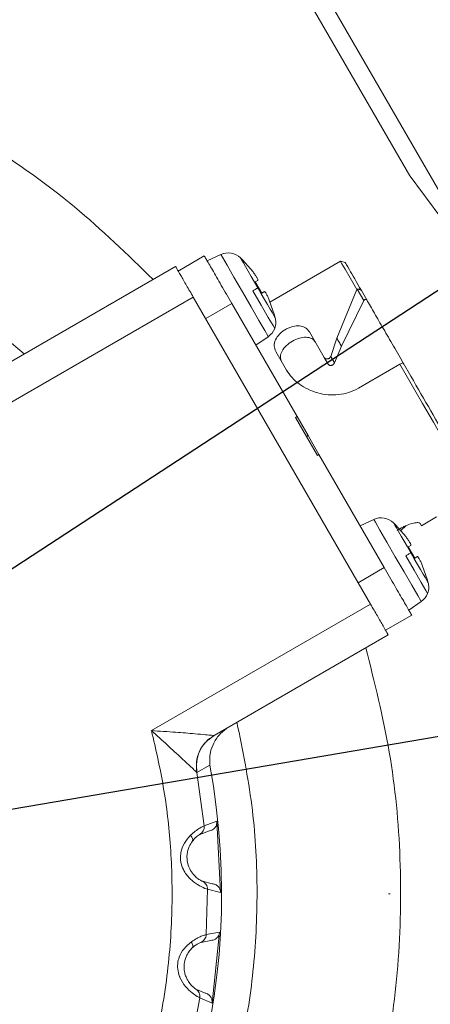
# Model space of a CAD drawing. Header units: millimetres. Extents: x 51337 to 61814, y -21781 to -12277.
# Tile 28 of 256: x 55101 to 55125, y -18311 to -18255. Entities that reach past the tile are written whole.
import ezdxf

# ---------------------------------------------------------------- set-up
doc = ezdxf.new("R2010")
doc.units = ezdxf.units.MM
doc.header["$LTSCALE"] = 0.3175
doc.linetypes.add('ACAD_ISO10W100', pattern=[18, 12, -3, 0, -3])
for name, color, linetype, lineweight in [('1轮廓实线层', 7, 'Continuous', 18), ('7标注层', 4, 'Continuous', 13), ('sub', 1, 'Continuous', 18), ('中心线', 4, 'ACAD_ISO10W100', 20), ('粗实线', 7, 'Continuous', 18)]:
    doc.layers.add(name, color=color, linetype=linetype, lineweight=lineweight)
doc.styles.add('标准汉字', font='gbenor.shx', dxfattribs={"bigfont": 'gbcbig.shx'})
doc.dimstyles.new('M1：15', dxfattribs={"dimscale": 15, "dimtxt": 3.5, "dimasz": 2.5, "dimexe": 2, "dimexo": 0, "dimgap": 0.5, "dimtad": 1, "dimdec": 4, "dimdsep": 46, "dimtxsty": '标准汉字', "dimcen": 5, "dimdle": 5, "dimclrd": 1, "dimclre": 1, "dimclrt": 256, "dimadec": 4, "dimazin": 2, "dimtfac": 1, "dimtdec": 4, "dimtmove": 0, "dimatfit": 3, "dimfxl": 1, "dimtolj": 1, "dimarcsym": 0})
doc.dimstyles.new('M1：18.5', dxfattribs={"dimscale": 18.5, "dimtxt": 3.5, "dimasz": 2.5, "dimexe": 2, "dimexo": 0, "dimgap": 1.5, "dimtad": 1, "dimdec": 4, "dimdsep": 46, "dimtxsty": '标准汉字', "dimcen": 5, "dimdle": 5, "dimclrd": 1, "dimclre": 1, "dimclrt": 256, "dimadec": 4, "dimazin": 2, "dimtfac": 1, "dimtdec": 4, "dimtmove": 2, "dimatfit": 3, "dimfxl": 1, "dimfrac": 2, "dimtolj": 1, "dimarcsym": 0})

# ---------------------------------------------------------------- blocks, each defined once
blk = doc.blocks.new('*D33')
at = {"layer": '7标注层', "color": 1, "lineweight": -2, "ltscale": 30, "transparency": 16777216}
blk.add_line((54654.412, -18230.557), (54753.28, -18247.99), dxfattribs=at)
blk.add_arc((55072.944, -18304.355), 354.596, 6.06209, 163.93791, dxfattribs=at)
at = {"layer": '7标注层', "color": 1, "lineweight": 20, "ltscale": 30, "transparency": 16777216}
for points in [[(54738.28, -18207.655), (54726.102, -18204.837), (54723.735, -18242.78)], [(55431.799, -18266.577), (55419.317, -18267.238), (55427.541, -18304.355)]]:
    blk.add_solid(points, dxfattribs=at)
at = {"layer": 'Defpoints', "color": 0, "lineweight": 20, "ltscale": 30, "transparency": 16777216}
for p in [(53093.157, -17955.265), (54932.496, -17978.759), (54654.412, -18230.557), (54794.669, -18304.355), (56512.467, -18304.355)]:
    blk.add_point(p, dxfattribs=at)
at = {"layer": '7标注层', "ltscale": 30, "transparency": 16777216, "insert": (55140.13, -17921.865), "char_height": 52.5, "attachment_point": 5, "rotation": 350.0374, "style": '标准汉字'}
blk.add_mtext('\\A1;165%%D', dxfattribs=at)
blk = doc.blocks.new('*D34')
at = {"layer": '7标注层', "color": 1, "lineweight": -2, "ltscale": 30, "transparency": 16777216}
blk.add_line((54654.412, -18378.154), (54761.153, -18359.332), dxfattribs=at)
blk.add_arc((55072.944, -18304.355), 346.601, 196.20206, 353.79794, dxfattribs=at)
at = {"layer": '7标注层', "color": 1, "lineweight": 20, "ltscale": 30, "transparency": 16777216}
for points in [[(55411.276, -18341.462), (55423.758, -18342.139), (55419.545, -18304.355)], [(54734.022, -18402.483), (54746.197, -18399.649), (54731.609, -18364.542)]]:
    blk.add_solid(points, dxfattribs=at)
at = {"layer": 'Defpoints', "color": 0, "lineweight": 20, "ltscale": 30, "transparency": 16777216}
for p in [(54794.669, -18304.355), (56512.467, -18304.355), (54654.412, -18378.154), (54935.663, -18622.61), (53093.157, -18653.445)]:
    blk.add_point(p, dxfattribs=at)
at = {"layer": '7标注层', "ltscale": 30, "transparency": 16777216, "insert": (55100.211, -18616.016), "char_height": 52.5, "attachment_point": 5, "rotation": 5, "style": '标准汉字'}
blk.add_mtext('\\A1;165%%D', dxfattribs=at)
blk = doc.blocks.new('*D35')
at = {"layer": '7标注层', "color": 1, "lineweight": -2, "ltscale": 30, "transparency": 16777216}
for p, q in [((56900.696, -17993.686), (57009.252, -17975.235)), ((56623.967, -18040.723), (55072.944, -18304.355))]:
    blk.add_line(p, q, dxfattribs=at)
at = {"layer": '7标注层', "color": 1, "lineweight": 18, "transparency": 16777216}
blk.add_solid([(57010.544, -17982.834), (57007.96, -17967.636), (57054.848, -17967.485)], dxfattribs=at)
at = {"layer": 'Defpoints', "color": 0, "lineweight": 18, "transparency": 16777216}
for p in [(57054.848, -17967.485), (55072.944, -18304.355)]:
    blk.add_point(p, dxfattribs=at)
at = {"layer": '7标注层', "transparency": 16777216, "insert": (56762.332, -18017.205), "char_height": 64.75, "attachment_point": 5, "rotation": 9.6466, "style": '标准汉字'}
blk.add_mtext('\\A1;R2010.3', dxfattribs=at)
blk = doc.blocks.new('*D36')
at = {"layer": '7标注层', "color": 1, "lineweight": -2, "ltscale": 30, "transparency": 16777216}
for p, q in [((55667.891, -17915.524), (55466.363, -18047.234)), ((55466.363, -18047.234), (55428.695, -18071.852)), ((55072.944, -18304.355), (55428.695, -18071.852)), ((55072.944, -18304.355), (54997.607, -18353.592))]:
    blk.add_line(p, q, dxfattribs=at)
at = {"layer": '7标注层', "color": 1, "lineweight": 18, "transparency": 16777216}
blk.add_solid([(55395.129, -18102.749), (55386.923, -18090.193), (55428.695, -18071.852)], dxfattribs=at)
at = {"layer": 'Defpoints', "color": 0, "lineweight": 18, "transparency": 16777216}
for p in [(55428.695, -18071.852), (55072.944, -18304.355)]:
    blk.add_point(p, dxfattribs=at)
at = {"layer": '7标注层', "transparency": 16777216, "insert": (55553.957, -17920.101), "char_height": 63, "attachment_point": 5, "rotation": 33.1669, "style": '标准汉字'}
blk.add_mtext('\\A1;R425', dxfattribs=at)

msp = doc.modelspace()

# ---------------------------------------------------------------- linework, layer by layer
at = {"layer": '1轮廓实线层', "ltscale": 30}
for points in [[(55115.47465, -18272.92528), (55115.45187, -18272.88582), (55115.27425, -18272.57817), (55114.943, -18272.00443), (55114.50286, -18271.24207), (55114.01326, -18270.39408), (55113.54034, -18269.57496), (55113.14796, -18268.89533), (55112.88912, -18268.44702), (55112.79877, -18268.29052)], [(55113.91282, -18268.47437), (55113.93164, -18268.50699), (55113.9874, -18268.60357), (55114.07794, -18268.76039), (55114.1998, -18268.97145), (55114.34828, -18269.22861), (55114.51767, -18269.52202), (55114.70148, -18269.84038), (55114.89263, -18270.17147)], [(55120.46441, -18270.26231), (55120.08929, -18269.61256), (55119.80685, -18269.12336), (55119.62515, -18268.80865), (55119.54935, -18268.67736), (55119.54714, -18268.67353)], [(55114.89263, -18270.17147), (55114.87213, -18270.1833), (55114.84707, -18270.19777), (55114.8176, -18270.21479), (55114.78387, -18270.23426), (55114.74609, -18270.25608), (55114.70445, -18270.28011), (55114.6592, -18270.30623), (55114.61059, -18270.33431)], [(55114.61059, -18270.33431), (55115.0799, -18271.14717), (55115.47776, -18271.83629), (55115.74361, -18272.29675), (55115.83696, -18272.45842)], [(55114.89263, -18270.17147), (55115.08378, -18270.50256), (55115.26759, -18270.82092), (55115.43698, -18271.11432), (55115.58546, -18271.37149), (55115.70731, -18271.58255), (55115.79786, -18271.73937), (55115.85362, -18271.83594), (55115.87244, -18271.86856)], [(55126.93266, -18281.46562), (55126.67011, -18281.01089), (55126.31302, -18280.39238), (55125.87154, -18279.62772), (55125.35823, -18278.73864), (55124.7877, -18277.75047), (55124.17619, -18276.69129), (55123.54108, -18275.59126), (55122.90047, -18274.48166)], [(55124.10465, -18287.87287), (55124.08187, -18287.83341), (55123.90425, -18287.52578), (55123.573, -18286.95202), (55123.13286, -18286.18968), (55122.64326, -18285.34167), (55122.17034, -18284.52255), (55121.77796, -18283.84294), (55121.51912, -18283.39461), (55121.42877, -18283.23812)], [(55122.54282, -18283.42198), (55122.56164, -18283.45459), (55122.6174, -18283.55116), (55122.70794, -18283.708), (55122.8298, -18283.91904), (55122.97828, -18284.17622), (55123.14767, -18284.46962), (55123.33148, -18284.78799), (55123.52263, -18285.11906)], [(55123.52263, -18285.11906), (55123.50213, -18285.13091), (55123.47707, -18285.14538), (55123.4476, -18285.16238), (55123.41387, -18285.18185), (55123.37609, -18285.20367), (55123.33445, -18285.22771), (55123.2892, -18285.25384), (55123.24059, -18285.2819)], [(55123.24059, -18285.2819), (55123.7099, -18286.09477), (55124.10776, -18286.78389), (55124.37361, -18287.24434), (55124.46695, -18287.40603)], [(55123.52263, -18285.11906), (55123.71378, -18285.45015), (55123.89759, -18285.76851), (55124.06698, -18286.06192), (55124.21546, -18286.3191), (55124.33731, -18286.53014), (55124.42786, -18286.68698), (55124.48361, -18286.78355), (55124.50244, -18286.81615)]]:
    msp.add_lwpolyline(points, dxfattribs=at)
for centre, radius, start, end in [((55072.94446, -18304.35532), 86, 45.6077801, 265.8130161), ((55113.22139, -18269.19683), 1, 46.276225, 115), ((55114.90107, -18272.10612), 1, 305, 339.371486), ((55121.85139, -18284.14443), 1, 46.276225, 115), ((55123.53107, -18287.05372), 1, 305, 339.371486), ((55072.94446, -18304.35532), 39.90067, 316.048545, 10.479421)]:
    msp.add_arc(centre, radius, start, end, dxfattribs=at)
at = {"layer": 'sub', "color": 4, "ltscale": 30}
msp.add_arc((55072.94446, -18304.35532), 424.98931, 190, 170, dxfattribs=at)
at = {"layer": '中心线', "ltscale": 30}
msp.add_line((56466.08528, -18304.35532), (54721.45637, -18304.35532), dxfattribs=at)
at = {"layer": '粗实线', "ltscale": 30}
for p, q in [((55109.37008, -18239.44635), (55123.45677, -18263.84522)), ((55148.23611, -18304.76429), (55110.23611, -18238.94636)), ((55112.79877, -18268.29052), (55112.02571, -18268.65101)), ((55110.39573, -18269.22283), (55111.86797, -18268.37282)), ((55113.91282, -18268.47437), (55114.03117, -18268.59037)), ((55114.03117, -18268.59037), (55114.02256, -18268.59534)), ((55114.02256, -18268.59534), (55114.61609, -18269.27266)), ((55119.54714, -18268.67353), (55115.56994, -18270.96977)), ((55119.82858, -18268.74894), (55119.54714, -18268.67353)), ((55100.42036, -18274.63569), (55110.24573, -18268.96301)), ((55114.89109, -18269.74896), (55114.73923, -18269.83664)), ((55114.73923, -18269.83664), (55115.10589, -18270.47173)), ((55115.10589, -18270.47173), (55115.25776, -18270.38405)), ((55119.34055, -18273.01346), (55120.46441, -18270.26231)), ((55120.46441, -18270.26231), (55120.49083, -18270.24948)), ((55120.86032, -18270.88945), (55120.49083, -18270.24948)), ((55121.02937, -18270.84084), (55120.72744, -18270.31787)), ((55098.89053, -18277.82834), (55111.24573, -18270.69506)), ((55111.24573, -18270.69506), (55121.24573, -18288.01558)), ((55111.94573, -18271.9075), (55113.41797, -18271.05751)), ((55117.09922, -18277.43362), (55113.41797, -18271.05751)), ((55115.53276, -18270.86036), (55115.82256, -18271.71304)), ((55119.60006, -18273.46302), (55120.86032, -18270.88945)), ((55115.82256, -18271.71304), (55115.83117, -18271.70806)), ((55115.83117, -18271.70806), (55115.87244, -18271.86856)), ((55117.8039, -18272.65417), (55118.63667, -18274.09655)), ((55114.77797, -18273.4131), (55115.47465, -18272.92528)), ((55118.99625, -18274.03652), (55119.34055, -18273.01346)), ((55116.51079, -18274.81443), (55115.89865, -18273.75415)), ((55119.20881, -18274.40469), (55119.60006, -18273.46302)), ((55118.63667, -18274.09655), (55118.85764, -18274.47929)), ((55118.99625, -18274.03653), (55119.20881, -18274.40469)), ((55123.08543, -18274.40203), (55122.90047, -18274.48166)), ((55123.52034, -18275.15533), (55123.08543, -18274.40203)), ((55122.90047, -18274.48166), (55120.5622, -18275.83166)), ((55117.09922, -18277.43362), (55117.01262, -18277.48362)), ((55118.25012, -18279.62703), (55117.01262, -18277.48362)), ((55117.09922, -18277.43362), (55117.71797, -18278.50533)), ((55117.63137, -18278.55532), (55117.71797, -18278.50533)), ((55117.71797, -18278.50533), (55118.33672, -18279.57702)), ((55118.25012, -18279.62703), (55118.33672, -18279.57702)), ((55122.01797, -18285.95314), (55118.33672, -18279.57702)), ((55121.42877, -18283.23812), (55120.65797, -18283.59755)), ((55124.11605, -18283.58712), (55124.96731, -18283.09563)), ((55122.54282, -18283.42198), (55122.66117, -18283.53797)), ((55122.66117, -18283.53797), (55122.65256, -18283.54294)), ((55122.65256, -18283.54294), (55123.24609, -18284.22025)), ((55123.25901, -18283.57994), (55122.94226, -18283.87353)), ((55124.0413, -18283.45764), (55124.11605, -18283.58712)), ((55123.52109, -18284.69657), (55123.36923, -18284.78425)), ((55123.36923, -18284.78425), (55123.7359, -18285.41933)), ((55123.7359, -18285.41933), (55123.88776, -18285.33166)), ((55120.54573, -18286.80315), (55122.01797, -18285.95314)), ((55124.16275, -18285.80797), (55124.45256, -18286.66063)), ((55124.45256, -18286.66063), (55124.46117, -18286.65565)), ((55124.46117, -18286.65565), (55124.50244, -18286.81615)), ((55121.24573, -18288.01558), (55108.89053, -18295.14885)), ((55123.40592, -18288.36212), (55124.10465, -18287.87287)), ((55122.09573, -18289.48781), (55123.56797, -18288.63782)), ((55122.24573, -18289.74763), (55112.42036, -18295.42031)), ((55112.19623, -18295.59902), (55112.42036, -18295.42031)), ((55112.4106, -18295.42278), (55112.42036, -18295.42031)), ((55112.1796, -18297.09809), (55111.45399, -18297.50228)), ((55111.45399, -18297.50228), (55111.44288, -18297.50246)), ((55111.44288, -18297.50246), (55111.85982, -18300.52324)), ((55111.85982, -18300.52324), (55112.57632, -18300.26116)), ((55112.57632, -18300.26116), (55112.78717, -18304.28438)), ((55111.61975, -18301.00111), (55112.15631, -18300.80642)), ((55112.31227, -18303.78601), (55111.75851, -18303.64851)), ((55112.0472, -18304.09866), (55111.98018, -18306.65812)), ((55112.78717, -18304.28438), (55112.0472, -18304.09866)), ((55111.98018, -18306.65812), (55112.72886, -18306.51136)), ((55112.72886, -18306.51136), (55112.30774, -18310.51803)), ((55111.66831, -18307.09255), (55112.22872, -18306.98419)), ((55111.91669, -18309.95152), (55111.39122, -18309.72906)), ((55111.60593, -18310.21883), (55111.13934, -18312.73631)), ((55112.30774, -18310.51803), (55111.60593, -18310.21883))]:
    msp.add_line(p, q, dxfattribs=at)
for points, knots in [([(55029.64319, -18329.35532), (55028.69739, -18327.57656), (55026.8058, -18324.01904), (55024.80999, -18318.29853), (55023.47045, -18312.40095), (55022.86413, -18306.37909), (55022.9845, -18300.32962), (55023.8339, -18294.33832), (55025.39888, -18288.49315), (55027.65688, -18282.87914), (55030.57497, -18277.57816), (55034.11059, -18272.66746), (55038.21222, -18268.21861), (55042.82008, -18264.29645), (55047.86701, -18260.95817), (55053.27945, -18258.25242), (55058.9785, -18256.21862), (55064.88111, -18254.88642), (55070.90126, -18254.27522), (55076.95114, -18254.39401), (55082.94281, -18255.2408), (55088.78803, -18256.80413), (55094.40504, -18259.05793), (55099.69915, -18261.98167), (55104.64101, -18265.48675), (55107.53378, -18268.29138), (55108.98016, -18269.69369)], [0, 0, 0, 0, 42752.86096727, 85505.73485653, 128258.6782815, 171011.48265819, 213764.39178771, 256517.31580474, 299270.14038309, 342023.11296493, 384775.9336451, 427528.815053, 470281.72979354, 513034.65191042, 555787.53647454, 598540.40502626, 641293.28534057, 684046.17438811, 726799.06525626, 769551.94806555, 812304.84258844, 855057.7311705, 897810.62442083, 940563.49017005, 983316.40998247, 1026069.26319637, 1026069.26319637, 1026069.26319637, 1026069.26319637]), ([(55101.70906, -18273.89166), (55099.81146, -18272.27643), (55096.01626, -18269.04598), (55089.3487, -18265.57702), (55082.22704, -18263.26688), (55074.79387, -18262.27656), (55067.30684, -18262.61388), (55059.99708, -18264.27443), (55053.09769, -18267.20398), (55046.82676, -18271.31018), (55041.38295, -18276.4629), (55036.93879, -18282.49889), (55033.63447, -18289.2273), (55031.57668, -18296.43389), (55030.82305, -18303.89477), (55031.42548, -18311.35747), (55033.26029, -18318.64605), (55035.52662, -18323.08488), (55036.65979, -18325.30429)], [0, 0, 0, 0, 43320.27675495, 86640.55063956, 129960.81681652, 173281.09077477, 216601.36446064, 259921.62190953, 303241.89517753, 346562.17193144, 389882.44895565, 433202.73870858, 476522.94052765, 519843.2893883, 563163.5268655, 606483.74949354, 649804.056203, 693124.34170434, 693124.34170434, 693124.34170434, 693124.34170434]), ([(55123.45677, -18263.84522), (55124.77575, -18265.59653), (55127.4137, -18269.09915), (55130.71182, -18274.81167), (55132.4262, -18278.8475), (55133.2834, -18280.86542)], [0, 0, 0, 0, 51040.32150275, 102080.65254302, 153121.00462157, 153121.00462157, 153121.00462157, 153121.00462157]), ([(55113.41797, -18271.05751), (55113.21486, -18270.70571), (55112.80865, -18270.00213), (55112.29629, -18269.11469), (55111.93787, -18268.4939), (55111.89127, -18268.41318), (55111.86797, -18268.37282)], [0, 0, 0, 0, 48118.08829633, 96235.58867084, 144355.25671323, 192472.73821711, 192472.73821711, 192472.73821711, 192472.73821711]), ([(55120.72736, -18270.31774), (55120.46651, -18269.86595), (55119.94481, -18268.96235), (55119.86181, -18268.8186), (55119.82031, -18268.74672)], [0, 0, 0, 0, 54299.13681402, 108599.74879003, 108599.74879003, 108599.74879003, 108599.74879003]), ([(55110.24573, -18268.96301), (55110.26076, -18268.98905), (55110.29082, -18269.04112), (55110.52208, -18269.44166), (55110.85261, -18270.01418), (55111.11469, -18270.4681), (55111.24573, -18270.69506)], [0, 0, 0, 0, 48114.72579686, 96229.07163438, 144343.69739979, 192456.76358529, 192456.76358529, 192456.76358529, 192456.76358529]), ([(55114.61609, -18269.27266), (55114.63878, -18269.3027), (55114.68352, -18269.36194), (55114.76281, -18269.47494), (55114.84378, -18269.60148), (55114.888, -18269.69173), (55114.89972, -18269.73637), (55114.894, -18269.74472), (55114.89109, -18269.74896)], [0, 0, 0, 0, 36093.3634309, 71170.66399744, 138112.76658201, 205140.66276527, 240273.15126423, 276436.86704326, 276436.86704326, 276436.86704326, 276436.86704326]), ([(55115.25776, -18270.38405), (55115.26287, -18270.38365), (55115.27294, -18270.38285), (55115.3057, -18270.41526), (55115.36166, -18270.49845), (55115.43077, -18270.63183), (55115.48907, -18270.75716), (55115.51806, -18270.82563), (55115.53276, -18270.86036)], [0, 0, 0, 0, 36107.65944468, 71180.06753578, 138121.3034538, 205155.78418922, 240291.71881042, 276449.99367718, 276449.99367718, 276449.99367718, 276449.99367718]), ([(55115.53276, -18270.86036), (55115.51807, -18270.82567), (55115.48912, -18270.75727), (55115.43088, -18270.63207), (55115.36179, -18270.49865), (55115.30575, -18270.41531), (55115.27298, -18270.38289), (55115.26288, -18270.38366), (55115.25776, -18270.38405)], [0, 0, 0, 0, 36116.14257378, 71217.06270744, 138189.35150677, 205186.92560423, 240320.73851499, 276450.23761873, 276450.23761873, 276450.23761873, 276450.23761873]), ([(55120.49083, -18270.24948), (55120.49888, -18270.24669), (55120.51543, -18270.24097), (55120.54957, -18270.24112), (55120.58553, -18270.24553), (55120.62241, -18270.25443), (55120.65885, -18270.2674), (55120.69024, -18270.28382), (55120.71495, -18270.3011), (55120.72335, -18270.31236), (55120.72736, -18270.31774)], [0, 0, 0, 0, 50116.30536502, 103065.53944669, 151375.35212675, 198087.0945999, 245799.02480844, 290508.96171262, 327061.04657522, 360490.46777024, 360490.46777024, 360490.46777024, 360490.46777024]), ([(55120.86032, -18270.88945), (55120.86502, -18270.88224), (55120.87447, -18270.86776), (55120.89672, -18270.84863), (55120.92226, -18270.83317), (55120.9494, -18270.82256), (55120.97589, -18270.81788), (55120.99909, -18270.81989), (55121.01851, -18270.82695), (55121.0258, -18270.83627), (55121.02937, -18270.84084)], [0, 0, 0, 0, 46047.18388513, 92472.06773542, 139960.04402451, 186993.8955492, 231514.58928924, 275879.85546714, 318964.25617213, 360499.88870889, 360499.88870889, 360499.88870889, 360499.88870889]), ([(55121.02937, -18270.84084), (55121.17058, -18271.08541), (55121.45299, -18271.57456), (55121.96954, -18272.46926), (55122.53172, -18273.44297), (55122.9322, -18274.13663), (55123.13244, -18274.48346)], [0, 0, 0, 0, 48143.88066269, 96288.45173929, 144432.5160902, 192576.25489409, 192576.25489409, 192576.25489409, 192576.25489409]), ([(55115.83696, -18272.45842), (55115.86799, -18272.34699), (55115.92338, -18272.14807), (55115.88597, -18271.94585), (55115.86952, -18271.85692)], [0, 0, 0, 0, 60829.34059357, 108580.17892463, 108580.17892463, 108580.17892463, 108580.17892463]), ([(55115.89865, -18273.75415), (55115.85886, -18273.65216), (55115.77926, -18273.4481), (55115.86489, -18273.0986), (55116.05509, -18272.8225), (55116.26737, -18272.63152), (55116.45018, -18272.50911), (55116.64748, -18272.41228), (55116.91899, -18272.32371), (55117.25305, -18272.29717), (55117.59854, -18272.39774), (55117.73546, -18272.56871), (55117.8039, -18272.65417)], [0, 0, 0, 0, 55491.69381249, 111016.98353175, 166485.39606966, 194485.36847783, 222176.1475448, 249926.40622569, 277861.7999213, 333329.70714026, 388855.59921184, 444348.29066691, 444348.29066691, 444348.29066691, 444348.29066691]), ([(55116.22919, -18274.32669), (55116.20905, -18274.28356), (55116.16845, -18274.19666), (55116.15486, -18273.99821), (55116.2365, -18273.72971), (55116.47907, -18273.42149), (55116.82692, -18273.16198), (55117.22559, -18272.9905), (55117.61382, -18272.9345), (55117.88709, -18272.99812), (55118.05232, -18273.10903), (55118.10721, -18273.18766), (55118.13445, -18273.22668)], [0, 0, 0, 0, 25925.94971757, 52236.23725811, 106265.3555451, 163176.54027432, 222181.68864912, 281185.62168411, 338096.4338124, 392125.29220675, 418442.80552, 444363.61253838, 444363.61253838, 444363.61253838, 444363.61253838]), ([(55119.34055, -18273.01346), (55119.38417, -18273.08998), (55119.47023, -18273.24093), (55119.55718, -18273.38967), (55119.60006, -18273.46302)], [0, 0, 0, 0, 55047.29097163, 108602.64508217, 108602.64508217, 108602.64508217, 108602.64508217]), ([(55118.63667, -18274.09655), (55118.647, -18274.11119), (55118.66747, -18274.1402), (55118.715, -18274.16885), (55118.7691, -18274.18386), (55118.82728, -18274.18236), (55118.8837, -18274.16478), (55118.93335, -18274.13231), (55118.97438, -18274.08917), (55118.989, -18274.05397), (55118.99625, -18274.03652)], [0, 0, 0, 0, 45536.52822501, 90198.58310284, 135456.77110493, 180394.1509206, 225243.46870764, 270024.25073549, 315605.75052303, 360471.37035762, 360471.37035762, 360471.37035762, 360471.37035762]), ([(55118.85764, -18274.47929), (55118.86691, -18274.49193), (55118.88562, -18274.51741), (55118.93048, -18274.54037), (55118.98207, -18274.55062), (55119.03803, -18274.54543), (55119.09314, -18274.52676), (55119.14263, -18274.49521), (55119.18419, -18274.45444), (55119.20069, -18274.42111), (55119.20881, -18274.40469)], [0, 0, 0, 0, 41798.12419807, 84301.42652159, 128108.66879856, 173809.19263719, 221139.24509501, 268009.17287857, 314954.46221495, 360477.35285433, 360477.35285433, 360477.35285433, 360477.35285433]), ([(55120.5622, -18275.83166), (55120.38541, -18275.91968), (55120.02945, -18276.09691), (55119.24702, -18276.25108), (55118.24262, -18276.16603), (55117.35933, -18275.73542), (55116.80087, -18275.24937), (55116.60722, -18274.95901), (55116.51079, -18274.81443)], [0, 0, 0, 0, 34403.91035499, 69269.82061786, 138253.10176511, 207231.37286889, 242013.30004864, 276506.22398676, 276506.22398676, 276506.22398676, 276506.22398676]), ([(55127.01852, -18281.21435), (55126.86153, -18280.94242), (55126.54754, -18280.39858), (55125.69924, -18278.9293), (55124.66735, -18277.142), (55123.90268, -18275.81755), (55123.52034, -18275.15533)], [0, 0, 0, 0, 48158.76345298, 96316.92261076, 144474.88125814, 192633.44992534, 192633.44992534, 192633.44992534, 192633.44992534]), ([(55122.75027, -18283.85535), (55122.81093, -18283.81609), (55122.93238, -18283.73749), (55123.12715, -18283.63518), (55123.38431, -18283.52206), (55123.68166, -18283.43184), (55123.95116, -18283.40078), (55124.01126, -18283.43869), (55124.0413, -18283.45764)], [0, 0, 0, 0, 30654.54139925, 61374.31312098, 92298.50191512, 153707.76049267, 215174.41969055, 276611.40050262, 276611.40050262, 276611.40050262, 276611.40050262]), ([(55123.24609, -18284.22025), (55123.26878, -18284.2503), (55123.31352, -18284.30954), (55123.39281, -18284.42255), (55123.47379, -18284.54907), (55123.51801, -18284.63931), (55123.52971, -18284.68398), (55123.52399, -18284.69233), (55123.52109, -18284.69657)], [0, 0, 0, 0, 36115.46615279, 71220.01099111, 138202.4029647, 205274.28063527, 240430.92433841, 276618.20924796, 276618.20924796, 276618.20924796, 276618.20924796]), ([(55123.88776, -18285.33166), (55123.89287, -18285.33125), (55123.90294, -18285.33046), (55123.93569, -18285.36284), (55123.99165, -18285.44605), (55124.06078, -18285.57942), (55124.11906, -18285.70476), (55124.14805, -18285.77324), (55124.16275, -18285.80797)], [0, 0, 0, 0, 36130.82154819, 71224.6107527, 138209.12292685, 205287.39725621, 240449.70350922, 276631.35402394, 276631.35402394, 276631.35402394, 276631.35402394]), ([(55124.16275, -18285.80797), (55124.14807, -18285.77328), (55124.11912, -18285.70487), (55124.06088, -18285.57966), (55123.99178, -18285.44627), (55123.93576, -18285.3629), (55123.90298, -18285.33048), (55123.89288, -18285.33126), (55123.88776, -18285.33166)], [0, 0, 0, 0, 36143.91614292, 71267.10844645, 138279.2950271, 205322.15191157, 240479.00353035, 276631.59901194, 276631.59901194, 276631.59901194, 276631.59901194]), ([(55123.56797, -18288.63782), (55123.54467, -18288.59746), (55123.49807, -18288.51675), (55123.13965, -18287.89595), (55122.62729, -18287.00852), (55122.22108, -18286.30493), (55122.01797, -18285.95314)], [0, 0, 0, 0, 48157.54107499, 96317.27050886, 144474.89213237, 192633.04050499, 192633.04050499, 192633.04050499, 192633.04050499]), ([(55124.46695, -18287.40603), (55124.49799, -18287.29459), (55124.55339, -18287.09567), (55124.51597, -18286.89345), (55124.49952, -18286.80452)], [0, 0, 0, 0, 60870.3427882, 108651.2794198, 108651.2794198, 108651.2794198, 108651.2794198]), ([(55121.24573, -18288.01558), (55121.37677, -18288.24254), (55121.63885, -18288.69647), (55121.96938, -18289.26898), (55122.20064, -18289.66952), (55122.2307, -18289.72159), (55122.24573, -18289.74763)], [0, 0, 0, 0, 48153.6084127, 96308.56941748, 144463.34582569, 192618.50251253, 192618.50251253, 192618.50251253, 192618.50251253]), ([(55120.98016, -18290.47831), (55121.47141, -18292.43207), (55122.45391, -18296.33959), (55123.01846, -18302.37191), (55122.90344, -18308.41861), (55122.04679, -18314.40998), (55120.47806, -18320.25376), (55118.21557, -18325.8661), (55115.2935, -18331.16483), (55111.75411, -18336.07283), (55107.64909, -18340.51854), (55103.03824, -18344.43718), (55097.98876, -18347.7716), (55092.57426, -18350.47324), (55086.87365, -18352.50267), (55080.97002, -18353.83038), (55074.94942, -18354.43695), (55068.8996, -18354.31361), (55062.90872, -18353.46208), (55057.06416, -18351.89483), (55051.45084, -18349.63477), (55046.15166, -18346.71427), (55041.23973, -18343.17827), (55036.80205, -18339.06939), (55032.84585, -18334.48071), (55030.71074, -18331.06378), (55029.64319, -18329.35532)], [0, 0, 0, 0, 42920.37774032, 85840.8097159, 128761.16860556, 171681.67142044, 214602.03717661, 257522.49016286, 300442.84382058, 343363.24422628, 386283.65692539, 429204.08421988, 472124.5019543, 515044.92017177, 557965.31638015, 600885.74426392, 643806.14704967, 686726.55808259, 729646.97916495, 772567.36279658, 815487.79103616, 858408.21632802, 901328.58384887, 944249.0053365, 987169.47336139, 1030089.87370311, 1030089.87370311, 1030089.87370311, 1030089.87370311]), ([(55036.65979, -18325.30429), (55038.01527, -18327.39534), (55040.72623, -18331.57745), (55046.12095, -18336.81073), (55052.28253, -18341.06382), (55059.121, -18344.14157), (55066.3897, -18345.96286), (55072.21154, -18346.3535), (55076.35176, -18346.13917), (55078.82632, -18345.86322), (55081.27997, -18345.44087), (55083.70423, -18344.87358), (55086.09062, -18344.16336), (55089.38803, -18342.96478), (55093.65139, -18340.93419), (55098.1188, -18337.98443), (55101.93901, -18334.7113), (55105.10525, -18331.34806), (55108.01853, -18327.45348), (55110.57211, -18323.02893), (55112.65131, -18318.09576), (55114.00449, -18313.17332), (55114.72485, -18308.41396), (55114.91698, -18303.92706), (55114.64798, -18299.29934), (55114.02506, -18296.23221), (55113.70906, -18294.67628)], [0, 0, 0, 0, 64290.1739269, 128580.33333939, 192870.50691441, 257160.69192036, 321450.85786345, 385741.04216557, 407196.33549721, 428651.6120516, 450106.886292, 471562.1874175, 493017.46858213, 514472.74435183, 562275.0547366, 614791.10830866, 652440.70903277, 692187.40822175, 734030.8566536, 777970.59242667, 824006.36493411, 872137.76326717, 909624.42264497, 948290.74548166, 988136.53972605, 1029161.77482252, 1029161.77482252, 1029161.77482252, 1029161.77482252]), ([(55113.23649, -18294.94912), (55113.07557, -18295.06626), (55112.71499, -18295.32874), (55112.38217, -18295.84189), (55112.15702, -18296.45006), (55112.17141, -18296.86326), (55112.1796, -18297.09809)], [0, 0, 0, 0, 38253.67096972, 85714.47561786, 131829.00175967, 192537.49364168, 192537.49364168, 192537.49364168, 192537.49364168]), ([(55108.89053, -18295.14885), (55109.13155, -18296.1996), (55109.62703, -18298.35973), (55110.01131, -18301.75658), (55110.10095, -18305.41543), (55109.79259, -18309.31484), (55109.01464, -18313.40481), (55107.69938, -18317.61451), (55105.78505, -18321.84966), (55103.22399, -18325.99418), (55100.29581, -18329.5639), (55097.18942, -18332.53895), (55094.04356, -18334.96514), (55090.63092, -18337.05983), (55086.98195, -18338.7821), (55083.1689, -18340.10244), (55079.26473, -18340.9912), (55075.31913, -18341.45647), (55071.0183, -18341.50178), (55066.42887, -18340.99728), (55061.69997, -18339.82532), (55057.37005, -18338.1362), (55053.48622, -18336.04642), (55050.07015, -18333.66659), (55047.1231, -18331.09456), (55044.62873, -18328.41613), (55042.52818, -18325.71911), (55041.37189, -18323.82824), (55040.80944, -18322.90848)], [0, 0, 0, 0, 33837.64898651, 69563.68405219, 107143.78246359, 148647.60186175, 192168.3856449, 237636.35400215, 286853.25206862, 337751.32778668, 390220.05526656, 431408.51677722, 472602.56043179, 514761.5858524, 556926.10854564, 599085.09667387, 641249.61287031, 682438.11784709, 723632.15312459, 776095.96200576, 826994.16536076, 876215.82588771, 921679.01068002, 965199.61228935, 1006708.40417814, 1044283.52628672, 1080012.21769316, 1113852.21215729, 1113852.21215729, 1113852.21215729, 1113852.21215729]), ([(55108.89053, -18295.14885), (55109.19012, -18295.42198), (55109.77216, -18295.9526), (55110.56974, -18296.68913), (55111.10869, -18297.19044), (55111.37923, -18297.44301), (55111.42207, -18297.48302), (55111.44288, -18297.50246)], [0, 0, 0, 0, 67368.40439674, 130883.7359251, 187508.52942097, 212944.64691381, 236989.59787811, 236989.59787811, 236989.59787811, 236989.59787811]), ([(55108.89053, -18295.14885), (55109.34758, -18295.17797), (55110.19122, -18295.23172), (55111.23703, -18295.31568), (55111.91209, -18295.37565), (55112.30028, -18295.41242), (55112.37543, -18295.41948), (55112.4106, -18295.42278)], [0, 0, 0, 0, 75251.44560556, 138901.59385139, 179939.85484294, 210286.38511659, 236994.87238042, 236994.87238042, 236994.87238042, 236994.87238042]), ([(55112.4106, -18295.42278), (55112.24729, -18295.53736), (55111.91274, -18295.77207), (55111.57329, -18296.29816), (55111.38945, -18296.89665), (55111.42535, -18297.30374), (55111.44288, -18297.50246)], [0, 0, 0, 0, 46993.11905526, 96265.26097948, 145537.73647261, 192530.11300534, 192530.11300534, 192530.11300534, 192530.11300534]), ([(55111.45399, -18297.50228), (55111.43568, -18297.30298), (55111.39817, -18296.89466), (55111.58454, -18296.29847), (55111.8609, -18295.84324), (55112.11295, -18295.65967), (55112.19623, -18295.59902)], [0, 0, 0, 0, 53260.32510685, 109113.52017712, 164968.21934257, 192531.07366811, 192531.07366811, 192531.07366811, 192531.07366811]), ([(55111.85982, -18300.52324), (55111.83931, -18300.53185), (55111.79891, -18300.54881), (55111.60756, -18300.64915), (55111.3666, -18300.80501), (55111.18175, -18300.97238), (55111.09045, -18301.05505)], [0, 0, 0, 0, 50331.41503593, 99162.05572159, 146418.63917728, 192543.87330415, 192543.87330415, 192543.87330415, 192543.87330415]), ([(55111.85982, -18300.52324), (55111.86072, -18300.56952), (55111.86255, -18300.66398), (55111.81463, -18300.79992), (55111.7342, -18300.91946), (55111.65738, -18300.97426), (55111.61975, -18301.00111)], [0, 0, 0, 0, 47163.91409393, 96276.56436091, 145384.4255988, 192546.22448055, 192546.22448055, 192546.22448055, 192546.22448055]), ([(55112.57632, -18300.26116), (55112.57617, -18300.32168), (55112.57585, -18300.44854), (55112.49949, -18300.5965), (55112.39903, -18300.70219), (55112.29201, -18300.77436), (55112.20158, -18300.79573), (55112.15631, -18300.80642)], [0, 0, 0, 0, 56376.20421045, 118174.3354752, 150181.40462057, 193560.06770516, 237039.81886831, 237039.81886831, 237039.81886831, 237039.81886831]), ([(55111.09045, -18301.05505), (55110.9673, -18301.19494), (55110.73054, -18301.46387), (55110.54399, -18301.94955), (55110.51127, -18302.32918), (55110.553, -18302.65977), (55110.63929, -18302.9041), (55110.72918, -18303.07185), (55110.75835, -18303.12135), (55110.87578, -18303.31104), (55111.15808, -18303.62501), (55111.46081, -18303.82432), (55111.65133, -18303.9323), (55111.75055, -18303.98154), (55111.84527, -18304.02319), (55111.97609, -18304.07771), (55112.01455, -18304.08904), (55112.0472, -18304.09866)], [0, 0, 0, 0, 81336.225294, 156366.16564812, 202970.31199759, 233075.86151307, 289494.49127594, 305532.81375371, 310330.32260535, 312936.06844289, 396797.29993615, 483212.95858242, 488490.4201806, 527156.49801573, 555717.20684329, 570978.7538249, 656740.64074186, 656740.64074186, 656740.64074186, 656740.64074186]), ([(55111.19458, -18301.3824), (55111.20385, -18301.36418), (55111.22275, -18301.32702), (55111.20945, -18301.24541), (55111.16717, -18301.15229), (55111.11568, -18301.08703), (55111.09045, -18301.05505)], [0, 0, 0, 0, 47190.09680028, 96266.20798076, 145361.46147245, 192541.89826331, 192541.89826331, 192541.89826331, 192541.89826331]), ([(55111.19458, -18301.3824), (55111.24435, -18301.3232), (55111.34787, -18301.20009), (55111.48329, -18301.09114), (55111.58693, -18301.02023), (55111.6085, -18301.00766), (55111.61975, -18301.00111)], [0, 0, 0, 0, 42432.9824645, 88251.12087845, 138166.09629573, 192543.05668849, 192543.05668849, 192543.05668849, 192543.05668849]), ([(55111.09127, -18303.03802), (55111.02978, -18302.90761), (55110.8963, -18302.62451), (55110.87201, -18302.14104), (55110.98922, -18301.69248), (55111.13019, -18301.47963), (55111.19458, -18301.3824)], [0, 0, 0, 0, 46895.55026817, 101799.72917879, 151089.17919256, 192538.96337034, 192538.96337034, 192538.96337034, 192538.96337034]), ([(55111.75851, -18303.64851), (55111.74038, -18303.64043), (55111.70611, -18303.62518), (55111.53695, -18303.52793), (55111.30437, -18303.3471), (55111.16308, -18303.14218), (55111.09127, -18303.03802)], [0, 0, 0, 0, 54365.84829146, 102719.29617104, 146890.34013095, 192550.30320131, 192550.30320131, 192550.30320131, 192550.30320131]), ([(55111.75851, -18303.64851), (55111.79875, -18303.67127), (55111.88087, -18303.71774), (55111.97333, -18303.82822), (55112.03521, -18303.9584), (55112.04326, -18304.05254), (55112.0472, -18304.09866)], [0, 0, 0, 0, 47164.97572376, 96277.03691419, 145387.11379014, 192554.84107961, 192554.84107961, 192554.84107961, 192554.84107961]), ([(55112.78717, -18304.28438), (55112.78011, -18304.22142), (55112.766, -18304.09551), (55112.67517, -18303.96005), (55112.58104, -18303.87694), (55112.46811, -18303.81757), (55112.37511, -18303.79874), (55112.31227, -18303.78601)], [0, 0, 0, 0, 59021.28968219, 118031.8063582, 148141.06264349, 176971.42601818, 237051.80039476, 237051.80039476, 237051.80039476, 237051.80039476]), ([(55111.98018, -18306.65812), (55111.95857, -18306.66342), (55111.91602, -18306.67386), (55111.71132, -18306.74302), (55111.44895, -18306.85927), (55111.2402, -18306.99566), (55111.13709, -18307.06303)], [0, 0, 0, 0, 50335.50088649, 99170.02833741, 146430.56783166, 192559.49096452, 192559.49096452, 192559.49096452, 192559.49096452]), ([(55111.98018, -18306.65812), (55111.97382, -18306.70397), (55111.96086, -18306.79756), (55111.89225, -18306.92432), (55111.79412, -18307.02982), (55111.70967, -18307.07192), (55111.66831, -18307.09255)], [0, 0, 0, 0, 47168.14317636, 96280.97361775, 145394.7050244, 192561.69894509, 192561.69894509, 192561.69894509, 192561.69894509]), ([(55112.72886, -18306.51136), (55112.71924, -18306.57111), (55112.69907, -18306.69636), (55112.60051, -18306.83054), (55112.48476, -18306.91921), (55112.36776, -18306.97376), (55112.2751, -18306.98071), (55112.22872, -18306.98419)], [0, 0, 0, 0, 56380.01132158, 118182.8835617, 150191.21264592, 193574.10853372, 237057.64262163, 237057.64262163, 237057.64262163, 237057.64262163]), ([(55111.13709, -18307.06303), (55110.99357, -18307.18193), (55110.71765, -18307.41051), (55110.45742, -18307.86103), (55110.36572, -18308.23087), (55110.35522, -18308.56392), (55110.40223, -18308.81874), (55110.46476, -18308.99849), (55110.48583, -18309.05194), (55110.57214, -18309.25766), (55110.80184, -18309.61197), (55111.0697, -18309.85609), (55111.24094, -18309.99263), (55111.33126, -18310.05674), (55111.41829, -18310.11272), (55111.53897, -18310.18702), (55111.57519, -18310.20423), (55111.60593, -18310.21883)], [0, 0, 0, 0, 81340.57940602, 156375.08364422, 202982.02412309, 233089.27431433, 289511.00743097, 305550.37913393, 310347.45764689, 312953.2542465, 396821.2382532, 483240.75969069, 488518.89842891, 527187.11781343, 555749.71339894, 571012.16407604, 656778.93817966, 656778.93817966, 656778.93817966, 656778.93817966]), ([(55111.18873, -18307.40265), (55111.20073, -18307.3861), (55111.2252, -18307.35234), (55111.22485, -18307.26966), (55111.19765, -18307.17107), (55111.157, -18307.09856), (55111.13709, -18307.06303)], [0, 0, 0, 0, 47194.46681422, 96274.8363178, 145376.21267195, 192556.37076632, 192556.37076632, 192556.37076632, 192556.37076632]), ([(55111.18873, -18307.40265), (55111.24715, -18307.35196), (55111.36864, -18307.24655), (55111.51944, -18307.16013), (55111.6329, -18307.1063), (55111.65617, -18307.09726), (55111.66831, -18307.09255)], [0, 0, 0, 0, 42437.10598506, 88258.04193453, 138176.92952172, 192557.73218943, 192557.73218943, 192557.73218943, 192557.73218943]), ([(55110.929, -18309.23413), (55110.89609, -18309.17151), (55110.82704, -18309.04014), (55110.75393, -18308.79936), (55110.71871, -18308.52031), (55110.74358, -18308.17884), (55110.8532, -18307.85075), (55111.02268, -18307.57644), (55111.13475, -18307.45914), (55111.18873, -18307.40265)], [0, 0, 0, 0, 35979.46480431, 75483.75862363, 119228.47569706, 167737.05085868, 234599.86370472, 279379.79257, 320992.28160054, 320992.28160054, 320992.28160054, 320992.28160054]), ([(55111.39122, -18309.72906), (55111.37869, -18309.7207), (55111.355, -18309.70491), (55111.24361, -18309.62053), (55111.11638, -18309.49678), (55111.00634, -18309.35931), (55110.95476, -18309.27582), (55110.929, -18309.23413)], [0, 0, 0, 0, 65511.11197052, 123770.04579526, 181801.02033903, 209467.26055414, 237048.64374013, 237048.64374013, 237048.64374013, 237048.64374013]), ([(55111.39122, -18309.72906), (55111.4274, -18309.75784), (55111.50124, -18309.81659), (55111.57529, -18309.94018), (55111.61603, -18310.07843), (55111.60925, -18310.17267), (55111.60593, -18310.21883)], [0, 0, 0, 0, 47167.61478859, 96282.34644672, 145396.90002402, 192565.19439755, 192565.19439755, 192565.19439755, 192565.19439755]), ([(55112.30774, -18310.51803), (55112.31062, -18310.45475), (55112.31637, -18310.32818), (55112.24785, -18310.18018), (55112.16789, -18310.08337), (55112.06565, -18310.00706), (55111.97675, -18309.97391), (55111.91669, -18309.95152)], [0, 0, 0, 0, 59023.36298017, 118039.95246538, 148152.79786886, 176984.41424099, 237062.70885603, 237062.70885603, 237062.70885603, 237062.70885603])]:
    msp.add_open_spline(points, degree=3, knots=knots, dxfattribs=at)

# ---------------------------------------------------------------- dimensions: what is measured, and where the dimension line sits
at = {"layer": '7标注层', "ltscale": 30}
for mpoint, override, picture, middle in [((55428.69482, -18071.85243), {"dimscale": 18, "dimdec": 1, "dimpost": 'R<>', "dimsah": 1, "dimtmove": 0}, '*D36', (55488.11995, -18031.54569)), ((57054.84785, -17967.48475), {"dimdec": 1, "dimpost": 'R<>', "dimsah": 1, "dimtzin": 8}, '*D35', (56762.33176, -18017.20466))]:
    dim = msp.add_radius_dim(center=(55072.94446, -18304.35532), mpoint=mpoint, dimstyle='M1：18.5', override=override, dxfattribs=at)
    dim.commit()
    dim.dimension.update_dxf_attribs({"geometry": picture, "text_midpoint": middle, "dimtype": 164})
dim = msp.add_angular_dim_2l(base=(54932.49604, -17978.75929), line1=((56512.46664, -18304.35532), (54794.66887, -18304.35532)), line2=((54654.41169, -18230.5567), (53093.15683, -17955.26535)), text='165%%D', dimstyle='M1：15', override={"dimtad": 1, "dimtih": 0, "dimtoh": 0, "dimsah": 1, "dimtzin": 8}, dxfattribs=at)
dim.commit()
dim.dimension.update_dxf_attribs({"geometry": '*D33', "text_midpoint": (55134.29123, -17955.10597), "dimtype": 162})
dim = msp.add_angular_dim_2l(base=(54935.66285, -18622.60987), line1=((54654.41169, -18378.15394), (53093.15683, -18653.44529)), line2=((56512.46664, -18304.35532), (54794.66887, -18304.35532)), text='165%%D', dimstyle='M1：15', override={"dimtad": 1, "dimtih": 0, "dimtoh": 0, "dimsah": 1, "dimtzin": 8}, dxfattribs=at)
dim.commit()
dim.dimension.update_dxf_attribs({"geometry": '*D34', "text_midpoint": (55100.21121, -18616.01575)})

doc.saveas('drawing.dxf')
